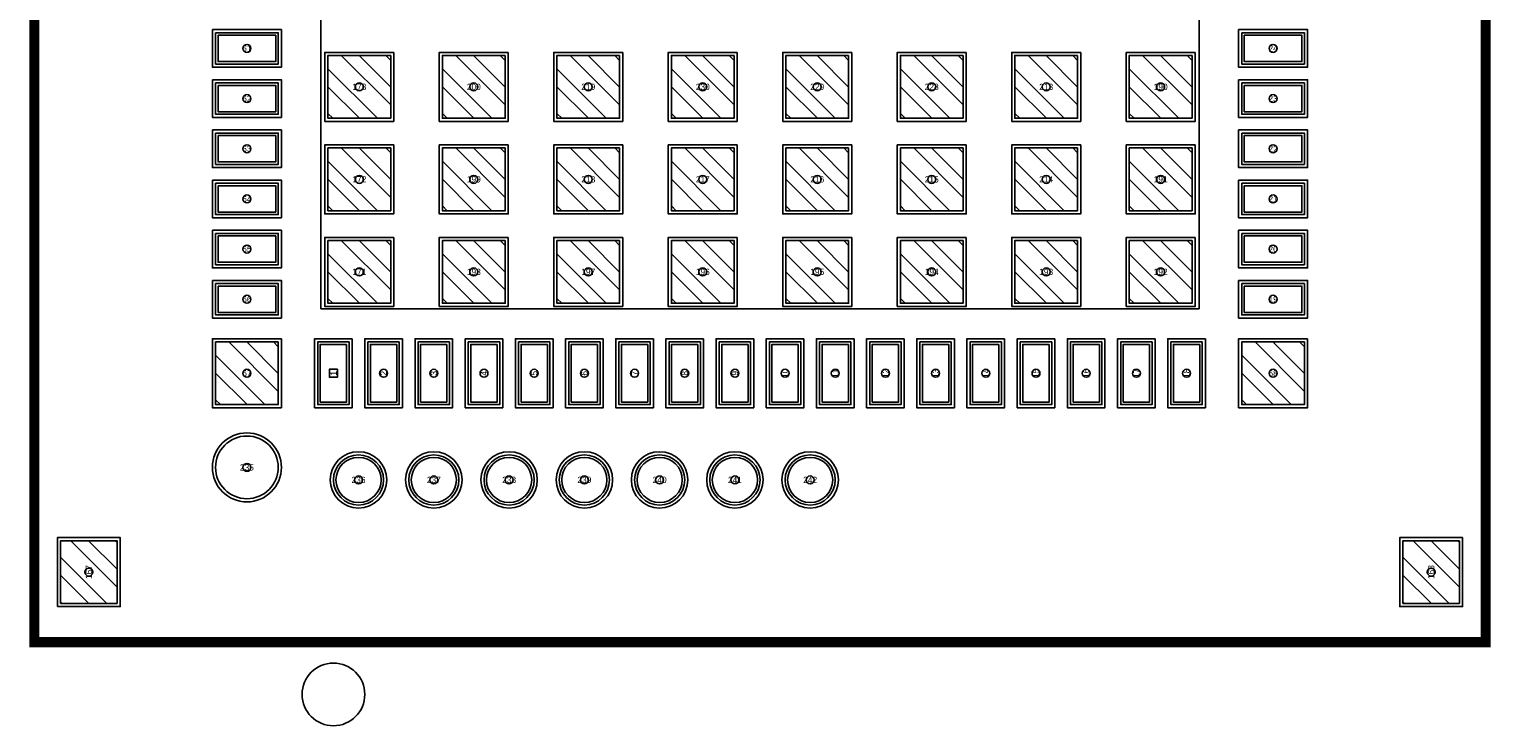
# Model space of a CAD drawing. Header units: metres. Extents: x -11.6 to 11.6, y -12.4 to 11.1.
# Tile 1 of 2: x -11.6 to 11.6, y -12.4 to -1.3. Entities that reach past the tile are written whole.
import ezdxf
from ezdxf.enums import TextEntityAlignment as Align

# ---------------------------------------------------------------- set-up
doc = ezdxf.new("R2010")
doc.units = ezdxf.units.M

msp = doc.modelspace()

# ---------------------------------------------------------------- linework, layer by layer
at = {"layer": 'DRAWING'}
msp.add_lwpolyline([(-11.5, 11), (11.5, 11), (11.5, -11), (-11.5, -11), (-11.5, 11)], dxfattribs=at)
at = {"layer": 'ENIG'}
msp.add_circle((-8.18, -8.28), 0.5, dxfattribs=at)
at = {"layer": 'PAD'}
for points in [[(-8.68, -1.35), (-7.68, -1.35), (-7.68, -1.85), (-8.68, -1.85), (-8.68, -1.35)], [(7.68, -1.35), (8.68, -1.35), (8.68, -1.85), (7.68, -1.85), (7.68, -1.35)], [(-5.8875, -1.7125), (-5.8875, -2.7125), (-6.8875, -2.7125), (-6.8875, -1.7125), (-5.8875, -1.7125)], [(-4.0625, -1.7125), (-4.0625, -2.7125), (-5.0625, -2.7125), (-5.0625, -1.7125), (-4.0625, -1.7125)], [(-2.2375, -1.7125), (-2.2375, -2.7125), (-3.2375, -2.7125), (-3.2375, -1.7125), (-2.2375, -1.7125)], [(-0.4125, -1.7125), (-0.4125, -2.7125), (-1.4125, -2.7125), (-1.4125, -1.7125), (-0.4125, -1.7125)], [(1.4125, -1.7125), (1.4125, -2.7125), (0.4125, -2.7125), (0.4125, -1.7125), (1.4125, -1.7125)], [(3.2375, -1.7125), (3.2375, -2.7125), (2.2375, -2.7125), (2.2375, -1.7125), (3.2375, -1.7125)], [(5.0625, -1.7125), (5.0625, -2.7125), (4.0625, -2.7125), (4.0625, -1.7125), (5.0625, -1.7125)], [(6.8875, -1.7125), (6.8875, -2.7125), (5.8875, -2.7125), (5.8875, -1.7125), (6.8875, -1.7125)], [(-8.68, -2.15), (-7.68, -2.15), (-7.68, -2.65), (-8.68, -2.65), (-8.68, -2.15)], [(7.68, -2.15), (8.68, -2.15), (8.68, -2.65), (7.68, -2.65), (7.68, -2.15)], [(-8.68, -2.95), (-7.68, -2.95), (-7.68, -3.45), (-8.68, -3.45), (-8.68, -2.95)], [(7.68, -2.95), (8.68, -2.95), (8.68, -3.45), (7.68, -3.45), (7.68, -2.95)], [(-5.8875, -3.1875), (-5.8875, -4.1875), (-6.8875, -4.1875), (-6.8875, -3.1875), (-5.8875, -3.1875)], [(-4.0625, -3.1875), (-4.0625, -4.1875), (-5.0625, -4.1875), (-5.0625, -3.1875), (-4.0625, -3.1875)], [(-2.2375, -3.1875), (-2.2375, -4.1875), (-3.2375, -4.1875), (-3.2375, -3.1875), (-2.2375, -3.1875)], [(-0.4125, -3.1875), (-0.4125, -4.1875), (-1.4125, -4.1875), (-1.4125, -3.1875), (-0.4125, -3.1875)], [(1.4125, -3.1875), (1.4125, -4.1875), (0.4125, -4.1875), (0.4125, -3.1875), (1.4125, -3.1875)], [(3.2375, -3.1875), (3.2375, -4.1875), (2.2375, -4.1875), (2.2375, -3.1875), (3.2375, -3.1875)], [(5.0625, -3.1875), (5.0625, -4.1875), (4.0625, -4.1875), (4.0625, -3.1875), (5.0625, -3.1875)], [(6.8875, -3.1875), (6.8875, -4.1875), (5.8875, -4.1875), (5.8875, -3.1875), (6.8875, -3.1875)], [(-8.68, -3.75), (-7.68, -3.75), (-7.68, -4.25), (-8.68, -4.25), (-8.68, -3.75)], [(7.68, -3.75), (8.68, -3.75), (8.68, -4.25), (7.68, -4.25), (7.68, -3.75)], [(-8.68, -4.55), (-7.68, -4.55), (-7.68, -5.05), (-8.68, -5.05), (-8.68, -4.55)], [(7.68, -4.55), (8.68, -4.55), (8.68, -5.05), (7.68, -5.05), (7.68, -4.55)], [(-5.8875, -4.6625), (-5.8875, -5.6625), (-6.8875, -5.6625), (-6.8875, -4.6625), (-5.8875, -4.6625)], [(-4.0625, -4.6625), (-4.0625, -5.6625), (-5.0625, -5.6625), (-5.0625, -4.6625), (-4.0625, -4.6625)], [(-2.2375, -4.6625), (-2.2375, -5.6625), (-3.2375, -5.6625), (-3.2375, -4.6625), (-2.2375, -4.6625)], [(-0.4125, -4.6625), (-0.4125, -5.6625), (-1.4125, -5.6625), (-1.4125, -4.6625), (-0.4125, -4.6625)], [(1.4125, -4.6625), (1.4125, -5.6625), (0.4125, -5.6625), (0.4125, -4.6625), (1.4125, -4.6625)], [(3.2375, -4.6625), (3.2375, -5.6625), (2.2375, -5.6625), (2.2375, -4.6625), (3.2375, -4.6625)], [(5.0625, -4.6625), (5.0625, -5.6625), (4.0625, -5.6625), (4.0625, -4.6625), (5.0625, -4.6625)], [(6.8875, -4.6625), (6.8875, -5.6625), (5.8875, -5.6625), (5.8875, -4.6625), (6.8875, -4.6625)], [(-8.68, -5.35), (-7.68, -5.35), (-7.68, -5.85), (-8.68, -5.85), (-8.68, -5.35)], [(7.68, -5.35), (8.68, -5.35), (8.68, -5.85), (7.68, -5.85), (7.68, -5.35)], [(-7.68, -6.28), (-7.68, -7.28), (-8.68, -7.28), (-8.68, -6.28), (-7.68, -6.28)], [(-6.55, -6.28), (-6.55, -7.28), (-7.05, -7.28), (-7.05, -6.28), (-6.55, -6.28)], [(-5.75, -6.28), (-5.75, -7.28), (-6.25, -7.28), (-6.25, -6.28), (-5.75, -6.28)], [(-4.95, -6.28), (-4.95, -7.28), (-5.45, -7.28), (-5.45, -6.28), (-4.95, -6.28)], [(-4.15, -6.28), (-4.15, -7.28), (-4.65, -7.28), (-4.65, -6.28), (-4.15, -6.28)], [(-3.35, -6.28), (-3.35, -7.28), (-3.85, -7.28), (-3.85, -6.28), (-3.35, -6.28)], [(-2.55, -6.28), (-2.55, -7.28), (-3.05, -7.28), (-3.05, -6.28), (-2.55, -6.28)], [(-1.75, -6.28), (-1.75, -7.28), (-2.25, -7.28), (-2.25, -6.28), (-1.75, -6.28)], [(-0.95, -6.28), (-0.95, -7.28), (-1.45, -7.28), (-1.45, -6.28), (-0.95, -6.28)], [(-0.15, -6.28), (-0.15, -7.28), (-0.65, -7.28), (-0.65, -6.28), (-0.15, -6.28)], [(0.65, -6.28), (0.65, -7.28), (0.15, -7.28), (0.15, -6.28), (0.65, -6.28)], [(1.45, -6.28), (1.45, -7.28), (0.95, -7.28), (0.95, -6.28), (1.45, -6.28)], [(2.25, -6.28), (2.25, -7.28), (1.75, -7.28), (1.75, -6.28), (2.25, -6.28)], [(3.05, -6.28), (3.05, -7.28), (2.55, -7.28), (2.55, -6.28), (3.05, -6.28)], [(3.85, -6.28), (3.85, -7.28), (3.35, -7.28), (3.35, -6.28), (3.85, -6.28)], [(4.65, -6.28), (4.65, -7.28), (4.15, -7.28), (4.15, -6.28), (4.65, -6.28)], [(5.45, -6.28), (5.45, -7.28), (4.95, -7.28), (4.95, -6.28), (5.45, -6.28)], [(6.25, -6.28), (6.25, -7.28), (5.75, -7.28), (5.75, -6.28), (6.25, -6.28)], [(7.05, -6.28), (7.05, -7.28), (6.55, -7.28), (6.55, -6.28), (7.05, -6.28)], [(8.68, -6.28), (8.68, -7.28), (7.68, -7.28), (7.68, -6.28), (8.68, -6.28)], [(-11.15, -10.45), (-11.15, -9.45), (-10.25, -9.45), (-10.25, -10.45), (-11.15, -10.45)], [(11.15, -9.45), (11.15, -10.45), (10.25, -10.45), (10.25, -9.45), (11.15, -9.45)]]:
    msp.add_lwpolyline(points, dxfattribs=at)
for centre, radius in [((-8.18, -8.28), 0.5), ((-6.4, -8.48), 0.4), ((-5.2, -8.48), 0.4), ((-4, -8.48), 0.4), ((-2.8, -8.48), 0.4), ((-1.6, -8.48), 0.4), ((-0.4, -8.48), 0.4), ((0.8, -8.48), 0.4)]:
    msp.add_circle(centre, radius, dxfattribs=at)
at = {"layer": 'PASTE_MASK'}
for points in [[(-8.64, -1.39), (-7.72, -1.39), (-7.72, -1.81), (-8.64, -1.81), (-8.64, -1.39)], [(7.72, -1.39), (8.64, -1.39), (8.64, -1.81), (7.72, -1.81), (7.72, -1.39)], [(-6.675, -1.7125), (-5.8875, -2.5), (-5.8875, -2.7125), (-6.1, -2.7125), (-6.8875, -1.925), (-6.8875, -1.7125), (-6.675, -1.7125)], [(-5.8875, -2.215), (-6.39, -1.7125), (-5.965, -1.7125), (-5.8875, -1.79), (-5.8875, -2.215)], [(-4.85, -1.7125), (-4.0625, -2.5), (-4.0625, -2.7125), (-4.275, -2.7125), (-5.0625, -1.925), (-5.0625, -1.7125), (-4.85, -1.7125)], [(-4.0625, -2.215), (-4.565, -1.7125), (-4.14, -1.7125), (-4.0625, -1.79), (-4.0625, -2.215)], [(-3.025, -1.7125), (-2.2375, -2.5), (-2.2375, -2.7125), (-2.45, -2.7125), (-3.2375, -1.925), (-3.2375, -1.7125), (-3.025, -1.7125)], [(-2.2375, -2.215), (-2.74, -1.7125), (-2.315, -1.7125), (-2.2375, -1.79), (-2.2375, -2.215)], [(-1.2, -1.7125), (-0.4125, -2.5), (-0.4125, -2.7125), (-0.625, -2.7125), (-1.4125, -1.925), (-1.4125, -1.7125), (-1.2, -1.7125)], [(-0.4125, -2.215), (-0.915, -1.7125), (-0.49, -1.7125), (-0.4125, -1.79), (-0.4125, -2.215)], [(0.625, -1.7125), (1.4125, -2.5), (1.4125, -2.7125), (1.2, -2.7125), (0.4125, -1.925), (0.4125, -1.7125), (0.625, -1.7125)], [(1.4125, -2.215), (0.91, -1.7125), (1.335, -1.7125), (1.4125, -1.79), (1.4125, -2.215)], [(2.45, -1.7125), (3.2375, -2.5), (3.2375, -2.7125), (3.025, -2.7125), (2.2375, -1.925), (2.2375, -1.7125), (2.45, -1.7125)], [(3.2375, -2.215), (2.735, -1.7125), (3.16, -1.7125), (3.2375, -1.79), (3.2375, -2.215)], [(4.275, -1.7125), (5.0625, -2.5), (5.0625, -2.7125), (4.85, -2.7125), (4.0625, -1.925), (4.0625, -1.7125), (4.275, -1.7125)], [(5.0625, -2.215), (4.56, -1.7125), (4.985, -1.7125), (5.0625, -1.79), (5.0625, -2.215)], [(6.1, -1.7125), (6.8875, -2.5), (6.8875, -2.7125), (6.675, -2.7125), (5.8875, -1.925), (5.8875, -1.7125), (6.1, -1.7125)], [(6.8875, -2.215), (6.385, -1.7125), (6.81, -1.7125), (6.8875, -1.79), (6.8875, -2.215)], [(-8.64, -2.19), (-7.72, -2.19), (-7.72, -2.61), (-8.64, -2.61), (-8.64, -2.19)], [(-6.8875, -2.21), (-6.385, -2.7125), (-6.81, -2.7125), (-6.8875, -2.635), (-6.8875, -2.21)], [(-5.0625, -2.21), (-4.56, -2.7125), (-4.985, -2.7125), (-5.0625, -2.635), (-5.0625, -2.21)], [(-3.2375, -2.21), (-2.735, -2.7125), (-3.16, -2.7125), (-3.2375, -2.635), (-3.2375, -2.21)], [(-1.4125, -2.21), (-0.91, -2.7125), (-1.335, -2.7125), (-1.4125, -2.635), (-1.4125, -2.21)], [(0.4125, -2.21), (0.915, -2.7125), (0.49, -2.7125), (0.4125, -2.635), (0.4125, -2.21)], [(2.2375, -2.21), (2.74, -2.7125), (2.315, -2.7125), (2.2375, -2.635), (2.2375, -2.21)], [(4.0625, -2.21), (4.565, -2.7125), (4.14, -2.7125), (4.0625, -2.635), (4.0625, -2.21)], [(5.8875, -2.21), (6.39, -2.7125), (5.965, -2.7125), (5.8875, -2.635), (5.8875, -2.21)], [(7.72, -2.19), (8.64, -2.19), (8.64, -2.61), (7.72, -2.61), (7.72, -2.19)], [(-8.64, -2.99), (-7.72, -2.99), (-7.72, -3.41), (-8.64, -3.41), (-8.64, -2.99)], [(7.72, -2.99), (8.64, -2.99), (8.64, -3.41), (7.72, -3.41), (7.72, -2.99)], [(-6.675, -3.1875), (-5.8875, -3.975), (-5.8875, -4.1875), (-6.1, -4.1875), (-6.8875, -3.4), (-6.8875, -3.1875), (-6.675, -3.1875)], [(-5.8875, -3.69), (-6.39, -3.1875), (-5.965, -3.1875), (-5.8875, -3.265), (-5.8875, -3.69)], [(-4.85, -3.1875), (-4.0625, -3.975), (-4.0625, -4.1875), (-4.275, -4.1875), (-5.0625, -3.4), (-5.0625, -3.1875), (-4.85, -3.1875)], [(-4.0625, -3.69), (-4.565, -3.1875), (-4.14, -3.1875), (-4.0625, -3.265), (-4.0625, -3.69)], [(-3.025, -3.1875), (-2.2375, -3.975), (-2.2375, -4.1875), (-2.45, -4.1875), (-3.2375, -3.4), (-3.2375, -3.1875), (-3.025, -3.1875)], [(-2.2375, -3.69), (-2.74, -3.1875), (-2.315, -3.1875), (-2.2375, -3.265), (-2.2375, -3.69)], [(-1.2, -3.1875), (-0.4125, -3.975), (-0.4125, -4.1875), (-0.625, -4.1875), (-1.4125, -3.4), (-1.4125, -3.1875), (-1.2, -3.1875)], [(-0.4125, -3.69), (-0.915, -3.1875), (-0.49, -3.1875), (-0.4125, -3.265), (-0.4125, -3.69)], [(0.625, -3.1875), (1.4125, -3.975), (1.4125, -4.1875), (1.2, -4.1875), (0.4125, -3.4), (0.4125, -3.1875), (0.625, -3.1875)], [(1.4125, -3.69), (0.91, -3.1875), (1.335, -3.1875), (1.4125, -3.265), (1.4125, -3.69)], [(2.45, -3.1875), (3.2375, -3.975), (3.2375, -4.1875), (3.025, -4.1875), (2.2375, -3.4), (2.2375, -3.1875), (2.45, -3.1875)], [(3.2375, -3.69), (2.735, -3.1875), (3.16, -3.1875), (3.2375, -3.265), (3.2375, -3.69)], [(4.275, -3.1875), (5.0625, -3.975), (5.0625, -4.1875), (4.85, -4.1875), (4.0625, -3.4), (4.0625, -3.1875), (4.275, -3.1875)], [(5.0625, -3.69), (4.56, -3.1875), (4.985, -3.1875), (5.0625, -3.265), (5.0625, -3.69)], [(6.1, -3.1875), (6.8875, -3.975), (6.8875, -4.1875), (6.675, -4.1875), (5.8875, -3.4), (5.8875, -3.1875), (6.1, -3.1875)], [(6.8875, -3.69), (6.385, -3.1875), (6.81, -3.1875), (6.8875, -3.265), (6.8875, -3.69)], [(-6.8875, -3.685), (-6.385, -4.1875), (-6.81, -4.1875), (-6.8875, -4.11), (-6.8875, -3.685)], [(-5.0625, -3.685), (-4.56, -4.1875), (-4.985, -4.1875), (-5.0625, -4.11), (-5.0625, -3.685)], [(-3.2375, -3.685), (-2.735, -4.1875), (-3.16, -4.1875), (-3.2375, -4.11), (-3.2375, -3.685)], [(-1.4125, -3.685), (-0.91, -4.1875), (-1.335, -4.1875), (-1.4125, -4.11), (-1.4125, -3.685)], [(0.4125, -3.685), (0.915, -4.1875), (0.49, -4.1875), (0.4125, -4.11), (0.4125, -3.685)], [(2.2375, -3.685), (2.74, -4.1875), (2.315, -4.1875), (2.2375, -4.11), (2.2375, -3.685)], [(4.0625, -3.685), (4.565, -4.1875), (4.14, -4.1875), (4.0625, -4.11), (4.0625, -3.685)], [(5.8875, -3.685), (6.39, -4.1875), (5.965, -4.1875), (5.8875, -4.11), (5.8875, -3.685)], [(-8.64, -3.79), (-7.72, -3.79), (-7.72, -4.21), (-8.64, -4.21), (-8.64, -3.79)], [(7.72, -3.79), (8.64, -3.79), (8.64, -4.21), (7.72, -4.21), (7.72, -3.79)], [(-8.64, -4.59), (-7.72, -4.59), (-7.72, -5.01), (-8.64, -5.01), (-8.64, -4.59)], [(7.72, -4.59), (8.64, -4.59), (8.64, -5.01), (7.72, -5.01), (7.72, -4.59)], [(-6.675, -4.6625), (-5.8875, -5.45), (-5.8875, -5.6625), (-6.1, -5.6625), (-6.8875, -4.875), (-6.8875, -4.6625), (-6.675, -4.6625)], [(-5.8875, -5.165), (-6.39, -4.6625), (-5.965, -4.6625), (-5.8875, -4.74), (-5.8875, -5.165)], [(-4.85, -4.6625), (-4.0625, -5.45), (-4.0625, -5.6625), (-4.275, -5.6625), (-5.0625, -4.875), (-5.0625, -4.6625), (-4.85, -4.6625)], [(-4.0625, -5.165), (-4.565, -4.6625), (-4.14, -4.6625), (-4.0625, -4.74), (-4.0625, -5.165)], [(-3.025, -4.6625), (-2.2375, -5.45), (-2.2375, -5.6625), (-2.45, -5.6625), (-3.2375, -4.875), (-3.2375, -4.6625), (-3.025, -4.6625)], [(-2.2375, -5.165), (-2.74, -4.6625), (-2.315, -4.6625), (-2.2375, -4.74), (-2.2375, -5.165)], [(-1.2, -4.6625), (-0.4125, -5.45), (-0.4125, -5.6625), (-0.625, -5.6625), (-1.4125, -4.875), (-1.4125, -4.6625), (-1.2, -4.6625)], [(-0.4125, -5.165), (-0.915, -4.6625), (-0.49, -4.6625), (-0.4125, -4.74), (-0.4125, -5.165)], [(0.625, -4.6625), (1.4125, -5.45), (1.4125, -5.6625), (1.2, -5.6625), (0.4125, -4.875), (0.4125, -4.6625), (0.625, -4.6625)], [(1.4125, -5.165), (0.91, -4.6625), (1.335, -4.6625), (1.4125, -4.74), (1.4125, -5.165)], [(2.45, -4.6625), (3.2375, -5.45), (3.2375, -5.6625), (3.025, -5.6625), (2.2375, -4.875), (2.2375, -4.6625), (2.45, -4.6625)], [(3.2375, -5.165), (2.735, -4.6625), (3.16, -4.6625), (3.2375, -4.74), (3.2375, -5.165)], [(4.275, -4.6625), (5.0625, -5.45), (5.0625, -5.6625), (4.85, -5.6625), (4.0625, -4.875), (4.0625, -4.6625), (4.275, -4.6625)], [(5.0625, -5.165), (4.56, -4.6625), (4.985, -4.6625), (5.0625, -4.74), (5.0625, -5.165)], [(6.1, -4.6625), (6.8875, -5.45), (6.8875, -5.6625), (6.675, -5.6625), (5.8875, -4.875), (5.8875, -4.6625), (6.1, -4.6625)], [(6.8875, -5.165), (6.385, -4.6625), (6.81, -4.6625), (6.8875, -4.74), (6.8875, -5.165)], [(-6.8875, -5.16), (-6.385, -5.6625), (-6.81, -5.6625), (-6.8875, -5.585), (-6.8875, -5.16)], [(-5.0625, -5.16), (-4.56, -5.6625), (-4.985, -5.6625), (-5.0625, -5.585), (-5.0625, -5.16)], [(-3.2375, -5.16), (-2.735, -5.6625), (-3.16, -5.6625), (-3.2375, -5.585), (-3.2375, -5.16)], [(-1.4125, -5.16), (-0.91, -5.6625), (-1.335, -5.6625), (-1.4125, -5.585), (-1.4125, -5.16)], [(0.4125, -5.16), (0.915, -5.6625), (0.49, -5.6625), (0.4125, -5.585), (0.4125, -5.16)], [(2.2375, -5.16), (2.74, -5.6625), (2.315, -5.6625), (2.2375, -5.585), (2.2375, -5.16)], [(4.0625, -5.16), (4.565, -5.6625), (4.14, -5.6625), (4.0625, -5.585), (4.0625, -5.16)], [(5.8875, -5.16), (6.39, -5.6625), (5.965, -5.6625), (5.8875, -5.585), (5.8875, -5.16)], [(-8.64, -5.39), (-7.72, -5.39), (-7.72, -5.81), (-8.64, -5.81), (-8.64, -5.39)], [(7.72, -5.39), (8.64, -5.39), (8.64, -5.81), (7.72, -5.81), (7.72, -5.39)], [(-8.4675, -6.28), (-7.68, -7.0675), (-7.68, -7.28), (-7.8925, -7.28), (-8.68, -6.4925), (-8.68, -6.28), (-8.4675, -6.28)], [(-7.68, -6.7825), (-8.1825, -6.28), (-7.7575, -6.28), (-7.68, -6.3575), (-7.68, -6.7825)], [(7.8925, -6.28), (8.68, -7.0675), (8.68, -7.28), (8.4675, -7.28), (7.68, -6.4925), (7.68, -6.28), (7.8925, -6.28)], [(8.68, -6.7825), (8.1775, -6.28), (8.6025, -6.28), (8.68, -6.3575), (8.68, -6.7825)], [(-6.59, -6.32), (-6.59, -7.24), (-7.01, -7.24), (-7.01, -6.32), (-6.59, -6.32)], [(-5.79, -6.32), (-5.79, -7.24), (-6.21, -7.24), (-6.21, -6.32), (-5.79, -6.32)], [(-4.99, -6.32), (-4.99, -7.24), (-5.41, -7.24), (-5.41, -6.32), (-4.99, -6.32)], [(-4.19, -6.32), (-4.19, -7.24), (-4.61, -7.24), (-4.61, -6.32), (-4.19, -6.32)], [(-3.39, -6.32), (-3.39, -7.24), (-3.81, -7.24), (-3.81, -6.32), (-3.39, -6.32)], [(-2.59, -6.32), (-2.59, -7.24), (-3.01, -7.24), (-3.01, -6.32), (-2.59, -6.32)], [(-1.79, -6.32), (-1.79, -7.24), (-2.21, -7.24), (-2.21, -6.32), (-1.79, -6.32)], [(-0.99, -6.32), (-0.99, -7.24), (-1.41, -7.24), (-1.41, -6.32), (-0.99, -6.32)], [(-0.19, -6.32), (-0.19, -7.24), (-0.61, -7.24), (-0.61, -6.32), (-0.19, -6.32)], [(0.61, -6.32), (0.61, -7.24), (0.19, -7.24), (0.19, -6.32), (0.61, -6.32)], [(1.41, -6.32), (1.41, -7.24), (0.99, -7.24), (0.99, -6.32), (1.41, -6.32)], [(2.21, -6.32), (2.21, -7.24), (1.79, -7.24), (1.79, -6.32), (2.21, -6.32)], [(3.01, -6.32), (3.01, -7.24), (2.59, -7.24), (2.59, -6.32), (3.01, -6.32)], [(3.81, -6.32), (3.81, -7.24), (3.39, -7.24), (3.39, -6.32), (3.81, -6.32)], [(4.61, -6.32), (4.61, -7.24), (4.19, -7.24), (4.19, -6.32), (4.61, -6.32)], [(5.41, -6.32), (5.41, -7.24), (4.99, -7.24), (4.99, -6.32), (5.41, -6.32)], [(6.21, -6.32), (6.21, -7.24), (5.79, -7.24), (5.79, -6.32), (6.21, -6.32)], [(7.01, -6.32), (7.01, -7.24), (6.59, -7.24), (6.59, -6.32), (7.01, -6.32)], [(-8.68, -6.7775), (-8.1775, -7.28), (-8.6025, -7.28), (-8.68, -7.2025), (-8.68, -6.7775)], [(7.68, -6.7775), (8.1825, -7.28), (7.7575, -7.28), (7.68, -7.2025), (7.68, -6.7775)], [(-10.4125, -10.45), (-11.15, -9.7125), (-11.15, -9.45), (-10.9875, -9.45), (-10.25, -10.1875), (-10.25, -10.45), (-10.4125, -10.45)], [(-10.25, -9.9025), (-10.7025, -9.45), (-10.275, -9.45), (-10.25, -9.475), (-10.25, -9.9025)], [(10.4125, -9.45), (11.15, -10.1875), (11.15, -10.45), (10.9875, -10.45), (10.25, -9.7125), (10.25, -9.45), (10.4125, -9.45)], [(11.15, -9.9025), (10.6975, -9.45), (11.1225, -9.45), (11.15, -9.4775), (11.15, -9.9025)], [(-11.15, -9.9975), (-10.6975, -10.45), (-11.1225, -10.45), (-11.15, -10.4225), (-11.15, -9.9975)], [(10.25, -9.9975), (10.7025, -10.45), (10.275, -10.45), (10.25, -10.425), (10.25, -9.9975)]]:
    msp.add_lwpolyline(points, dxfattribs=at)
for centre in [(-6.4, -8.48), (-5.2, -8.48), (-4, -8.48), (-2.8, -8.48), (-1.6, -8.48), (-0.4, -8.48), (0.8, -8.48)]:
    msp.add_circle(centre, 0.36, dxfattribs=at)
at = {"layer": 'PIN_ID'}
msp.add_lwpolyline([(-6.7365, -6.7165), (-6.7365, -6.8435), (-6.8635, -6.8435), (-6.8635, -6.7165), (-6.7365, -6.7165)], dxfattribs=at)
for centre in [(-8.18, -1.6), (8.18, -1.6), (-6.3875, -2.2125), (-4.5625, -2.2125), (-2.7375, -2.2125), (-0.9125, -2.2125), (0.9125, -2.2125), (2.7375, -2.2125), (4.5625, -2.2125), (6.3875, -2.2125), (-8.18, -2.4), (8.18, -2.4), (-8.18, -3.2), (8.18, -3.2), (-6.3875, -3.6875), (-4.5625, -3.6875), (-2.7375, -3.6875), (-0.9125, -3.6875), (0.9125, -3.6875), (2.7375, -3.6875), (4.5625, -3.6875), (6.3875, -3.6875), (-8.18, -4), (8.18, -4), (-8.18, -4.8), (8.18, -4.8), (-6.3875, -5.1625), (-4.5625, -5.1625), (-2.7375, -5.1625), (-0.9125, -5.1625), (0.9125, -5.1625), (2.7375, -5.1625), (4.5625, -5.1625), (6.3875, -5.1625), (-8.18, -5.6), (8.18, -5.6), (-8.18, -6.78), (-6, -6.78), (-5.2, -6.78), (-4.4, -6.78), (-3.6, -6.78), (-2.8, -6.78), (-2, -6.78), (-1.2, -6.78), (-0.4, -6.78), (0.4, -6.78), (1.2, -6.78), (2, -6.78), (2.8, -6.78), (3.6, -6.78), (4.4, -6.78), (5.2, -6.78), (6, -6.78), (6.8, -6.78), (8.18, -6.78), (-8.18, -8.28), (-6.4, -8.48), (-5.2, -8.48), (-4, -8.48), (-2.8, -8.48), (-1.6, -8.48), (-0.4, -8.48), (0.8, -8.48), (-10.7, -9.95), (10.7, -9.95)]:
    msp.add_circle(centre, 0.0635, dxfattribs=at)
at = {"layer": 'SIGNAL_1'}
msp.add_lwpolyline([(-7, -5.75), (-7, 5.75), (7, 5.75), (7, -5.75), (-7, -5.75)], dxfattribs=at)
at = {"layer": 'SILKSCREEN', "const_width": 0.15}
msp.add_lwpolyline([(-11.575, 11.075), (11.575, 11.075), (11.575, -11.075), (-11.575, -11.075), (-11.575, 11.075)], dxfattribs=at)
at = {"layer": 'SILKSCREEN'}
msp.add_circle((-6.8, -11.9), 0.5, dxfattribs=at)
at = {"layer": 'SOLDER_MASK'}
for points in [[(-8.73, -1.3), (-7.63, -1.3), (-7.63, -1.9), (-8.73, -1.9), (-8.73, -1.3)], [(7.63, -1.3), (8.73, -1.3), (8.73, -1.9), (7.63, -1.9), (7.63, -1.3)], [(-5.8375, -1.6625), (-5.8375, -2.7625), (-6.9375, -2.7625), (-6.9375, -1.6625), (-5.8375, -1.6625)], [(-4.0125, -1.6625), (-4.0125, -2.7625), (-5.1125, -2.7625), (-5.1125, -1.6625), (-4.0125, -1.6625)], [(-2.1875, -1.6625), (-2.1875, -2.7625), (-3.2875, -2.7625), (-3.2875, -1.6625), (-2.1875, -1.6625)], [(-0.3625, -1.6625), (-0.3625, -2.7625), (-1.4625, -2.7625), (-1.4625, -1.6625), (-0.3625, -1.6625)], [(1.4625, -1.6625), (1.4625, -2.7625), (0.3625, -2.7625), (0.3625, -1.6625), (1.4625, -1.6625)], [(3.2875, -1.6625), (3.2875, -2.7625), (2.1875, -2.7625), (2.1875, -1.6625), (3.2875, -1.6625)], [(5.1125, -1.6625), (5.1125, -2.7625), (4.0125, -2.7625), (4.0125, -1.6625), (5.1125, -1.6625)], [(6.9375, -1.6625), (6.9375, -2.7625), (5.8375, -2.7625), (5.8375, -1.6625), (6.9375, -1.6625)], [(-8.73, -2.1), (-7.63, -2.1), (-7.63, -2.7), (-8.73, -2.7), (-8.73, -2.1)], [(7.63, -2.1), (8.73, -2.1), (8.73, -2.7), (7.63, -2.7), (7.63, -2.1)], [(-8.73, -2.9), (-7.63, -2.9), (-7.63, -3.5), (-8.73, -3.5), (-8.73, -2.9)], [(7.63, -2.9), (8.73, -2.9), (8.73, -3.5), (7.63, -3.5), (7.63, -2.9)], [(-5.8375, -3.1375), (-5.8375, -4.2375), (-6.9375, -4.2375), (-6.9375, -3.1375), (-5.8375, -3.1375)], [(-4.0125, -3.1375), (-4.0125, -4.2375), (-5.1125, -4.2375), (-5.1125, -3.1375), (-4.0125, -3.1375)], [(-2.1875, -3.1375), (-2.1875, -4.2375), (-3.2875, -4.2375), (-3.2875, -3.1375), (-2.1875, -3.1375)], [(-0.3625, -3.1375), (-0.3625, -4.2375), (-1.4625, -4.2375), (-1.4625, -3.1375), (-0.3625, -3.1375)], [(1.4625, -3.1375), (1.4625, -4.2375), (0.3625, -4.2375), (0.3625, -3.1375), (1.4625, -3.1375)], [(3.2875, -3.1375), (3.2875, -4.2375), (2.1875, -4.2375), (2.1875, -3.1375), (3.2875, -3.1375)], [(5.1125, -3.1375), (5.1125, -4.2375), (4.0125, -4.2375), (4.0125, -3.1375), (5.1125, -3.1375)], [(6.9375, -3.1375), (6.9375, -4.2375), (5.8375, -4.2375), (5.8375, -3.1375), (6.9375, -3.1375)], [(-8.73, -3.7), (-7.63, -3.7), (-7.63, -4.3), (-8.73, -4.3), (-8.73, -3.7)], [(7.63, -3.7), (8.73, -3.7), (8.73, -4.3), (7.63, -4.3), (7.63, -3.7)], [(-8.73, -4.5), (-7.63, -4.5), (-7.63, -5.1), (-8.73, -5.1), (-8.73, -4.5)], [(-5.8375, -4.6125), (-5.8375, -5.7125), (-6.9375, -5.7125), (-6.9375, -4.6125), (-5.8375, -4.6125)], [(-4.0125, -4.6125), (-4.0125, -5.7125), (-5.1125, -5.7125), (-5.1125, -4.6125), (-4.0125, -4.6125)], [(-2.1875, -4.6125), (-2.1875, -5.7125), (-3.2875, -5.7125), (-3.2875, -4.6125), (-2.1875, -4.6125)], [(-0.3625, -4.6125), (-0.3625, -5.7125), (-1.4625, -5.7125), (-1.4625, -4.6125), (-0.3625, -4.6125)], [(1.4625, -4.6125), (1.4625, -5.7125), (0.3625, -5.7125), (0.3625, -4.6125), (1.4625, -4.6125)], [(3.2875, -4.6125), (3.2875, -5.7125), (2.1875, -5.7125), (2.1875, -4.6125), (3.2875, -4.6125)], [(5.1125, -4.6125), (5.1125, -5.7125), (4.0125, -5.7125), (4.0125, -4.6125), (5.1125, -4.6125)], [(6.9375, -4.6125), (6.9375, -5.7125), (5.8375, -5.7125), (5.8375, -4.6125), (6.9375, -4.6125)], [(7.63, -4.5), (8.73, -4.5), (8.73, -5.1), (7.63, -5.1), (7.63, -4.5)], [(-8.73, -5.3), (-7.63, -5.3), (-7.63, -5.9), (-8.73, -5.9), (-8.73, -5.3)], [(7.63, -5.3), (8.73, -5.3), (8.73, -5.9), (7.63, -5.9), (7.63, -5.3)], [(-7.63, -6.23), (-7.63, -7.33), (-8.73, -7.33), (-8.73, -6.23), (-7.63, -6.23)], [(-6.5, -6.23), (-6.5, -7.33), (-7.1, -7.33), (-7.1, -6.23), (-6.5, -6.23)], [(-5.7, -6.23), (-5.7, -7.33), (-6.3, -7.33), (-6.3, -6.23), (-5.7, -6.23)], [(-4.9, -6.23), (-4.9, -7.33), (-5.5, -7.33), (-5.5, -6.23), (-4.9, -6.23)], [(-4.1, -6.23), (-4.1, -7.33), (-4.7, -7.33), (-4.7, -6.23), (-4.1, -6.23)], [(-3.3, -6.23), (-3.3, -7.33), (-3.9, -7.33), (-3.9, -6.23), (-3.3, -6.23)], [(-2.5, -6.23), (-2.5, -7.33), (-3.1, -7.33), (-3.1, -6.23), (-2.5, -6.23)], [(-1.7, -6.23), (-1.7, -7.33), (-2.3, -7.33), (-2.3, -6.23), (-1.7, -6.23)], [(-0.9, -6.23), (-0.9, -7.33), (-1.5, -7.33), (-1.5, -6.23), (-0.9, -6.23)], [(-0.1, -6.23), (-0.1, -7.33), (-0.7, -7.33), (-0.7, -6.23), (-0.1, -6.23)], [(0.7, -6.23), (0.7, -7.33), (0.1, -7.33), (0.1, -6.23), (0.7, -6.23)], [(1.5, -6.23), (1.5, -7.33), (0.9, -7.33), (0.9, -6.23), (1.5, -6.23)], [(2.3, -6.23), (2.3, -7.33), (1.7, -7.33), (1.7, -6.23), (2.3, -6.23)], [(3.1, -6.23), (3.1, -7.33), (2.5, -7.33), (2.5, -6.23), (3.1, -6.23)], [(3.9, -6.23), (3.9, -7.33), (3.3, -7.33), (3.3, -6.23), (3.9, -6.23)], [(4.7, -6.23), (4.7, -7.33), (4.1, -7.33), (4.1, -6.23), (4.7, -6.23)], [(5.5, -6.23), (5.5, -7.33), (4.9, -7.33), (4.9, -6.23), (5.5, -6.23)], [(6.3, -6.23), (6.3, -7.33), (5.7, -7.33), (5.7, -6.23), (6.3, -6.23)], [(7.1, -6.23), (7.1, -7.33), (6.5, -7.33), (6.5, -6.23), (7.1, -6.23)], [(8.73, -6.23), (8.73, -7.33), (7.63, -7.33), (7.63, -6.23), (8.73, -6.23)], [(-11.2, -10.5), (-11.2, -9.4), (-10.2, -9.4), (-10.2, -10.5), (-11.2, -10.5)], [(11.2, -9.4), (11.2, -10.5), (10.2, -10.5), (10.2, -9.4), (11.2, -9.4)]]:
    msp.add_lwpolyline(points, dxfattribs=at)
for centre, radius in [((-8.18, -8.28), 0.55), ((-6.4, -8.48), 0.45), ((-5.2, -8.48), 0.45), ((-4, -8.48), 0.45), ((-2.8, -8.48), 0.45), ((-1.6, -8.48), 0.45), ((-0.4, -8.48), 0.45), ((0.8, -8.48), 0.45)]:
    msp.add_circle(centre, radius, dxfattribs=at)

# ---------------------------------------------------------------- texts
at = {"layer": 'PIN_ID'}
for s, p in [('61', (-8.18, -1.6)), ('24', (8.18, -1.6)), ('173', (-6.3875, -2.2125)), ('200', (-4.5625, -2.2125)), ('219', (-2.7375, -2.2125)), ('230', (-0.9125, -2.2125)), ('229', (0.9125, -2.2125)), ('228', (2.7375, -2.2125)), ('213', (4.5625, -2.2125)), ('190', (6.3875, -2.2125)), ('62', (-8.18, -2.4)), ('23', (8.18, -2.4)), ('63', (-8.18, -3.2)), ('22', (8.18, -3.2)), ('172', (-6.3875, -3.6875)), ('199', (-4.5625, -3.6875)), ('218', (-2.7375, -3.6875)), ('217', (-0.9125, -3.6875)), ('216', (0.9125, -3.6875)), ('215', (2.7375, -3.6875)), ('214', (4.5625, -3.6875)), ('191', (6.3875, -3.6875)), ('64', (-8.18, -4)), ('21', (8.18, -4)), ('65', (-8.18, -4.8)), ('20', (8.18, -4.8)), ('171', (-6.3875, -5.1625)), ('198', (-4.5625, -5.1625)), ('197', (-2.7375, -5.1625)), ('196', (-0.9125, -5.1625)), ('195', (0.9125, -5.1625)), ('194', (2.7375, -5.1625)), ('193', (4.5625, -5.1625)), ('192', (6.3875, -5.1625)), ('66', (-8.18, -5.6)), ('19', (8.18, -5.6)), ('67', (-8.18, -6.78)), ('68', (8.18, -6.78)), ('235', (-8.18, -8.28)), ('236', (-6.4, -8.48)), ('237', (-5.2, -8.48)), ('238', (-4, -8.48)), ('239', (-2.8, -8.48)), ('240', (-1.6, -8.48)), ('241', (-0.4, -8.48)), ('242', (0.8, -8.48))]:
    msp.add_text(s, height=0.1, dxfattribs=at).set_placement(p, align=Align.MIDDLE_CENTER)
for s, p in [('1', (-6.8, -6.78)), ('2', (-6, -6.78)), ('3', (-5.2, -6.78)), ('4', (-4.4, -6.78)), ('5', (-3.6, -6.78)), ('6', (-2.8, -6.78)), ('7', (-2, -6.78)), ('8', (-1.2, -6.78)), ('9', (-0.4, -6.78)), ('10', (0.4, -6.78)), ('11', (1.2, -6.78)), ('12', (2, -6.78)), ('13', (2.8, -6.78)), ('14', (3.6, -6.78)), ('15', (4.4, -6.78)), ('16', (5.2, -6.78)), ('17', (6, -6.78)), ('18', (6.8, -6.78)), ('167', (-10.7, -9.95)), ('168', (10.7, -9.95))]:
    msp.add_text(s, height=0.1, rotation=90, dxfattribs=at).set_placement(p, align=Align.MIDDLE_CENTER)

doc.saveas('drawing.dxf')
